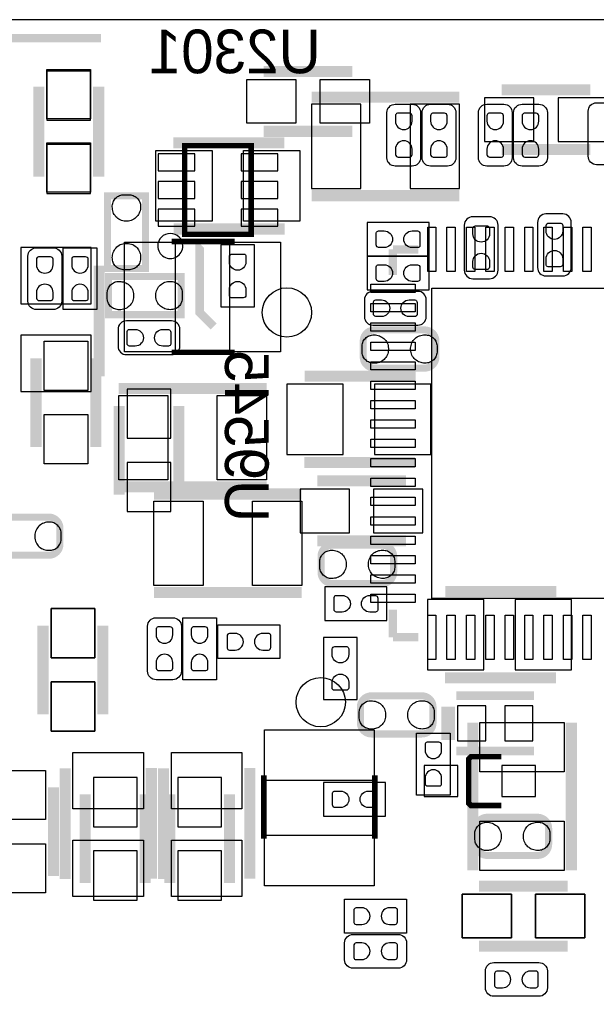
# Model space of a CAD drawing. Extents: x 0 to 69.8, y 0 to 65.
# Tile 13 of 21: x 11.2 to 21.6, y 47.2 to 65. Entities that reach past the tile are written whole.
import ezdxf

# ---------------------------------------------------------------- set-up
doc = ezdxf.new("R2010")
doc.units = 0
for name, color, linetype in [('BG_OUTLINE', 254, 'CONTINUOUS'), ('PG_SILKSCREEN_BOTTOM', 12, 'CONTINUOUS'), ('PG_SILKSCREEN_TOP', 254, 'CONTINUOUS'), ('PIN_BOTTOM', 1, 'CONTINUOUS'), ('PIN_TOP', 110, 'CONTINUOUS')]:
    doc.layers.add(name, color=color, linetype=linetype)

msp = doc.modelspace()

# ---------------------------------------------------------------- linework, layer by layer
at = {"layer": 'BG_OUTLINE'}
msp.add_lwpolyline([(2.999994, 0), (51.999998, 0, 0.414213), (54.999992, 2.999994), (54.999992, 62.000003, 0.414213), (51.999998, 64.999997), (2.999994, 64.999997, 0.414213), (0, 62.000003), (0, 2.999994, 0.414212)], format="xyb", close=True, dxfattribs=at)
at = {"layer": 'PG_SILKSCREEN_BOTTOM'}
for points, const_width in [([(12.7, 64.6684), (10.287, 64.6684), (10.0584, 64.4398)], 0.1524), ([(11.575796, 62.166602), (11.575796, 63.766598)], 0.2), ([(12.655804, 62.166602), (12.655804, 63.766598)], 0.2), ([(19.926402, 63.735204), (21.526398, 63.735204)], 0.2), ([(16.4973, 63.6016), (19.1643, 63.6016)], 0.2), ([(14.208201, 62.725198), (15.408199, 62.725198), (15.408199, 61.125202), (14.208201, 61.125202), (14.208201, 62.725198)], 0.1), ([(19.926402, 62.655221), (21.526398, 62.655221)], 0.2), ([(12.8127, 61.818723), (12.8127, 60.508718), (13.5017, 60.508718), (13.5017, 61.818723), (12.8127, 61.818723)], 0.127), ([(16.4973, 61.8236), (19.1643, 61.8236)], 0.2), ([(14.732, 59.4614), (14.478, 59.7154), (14.478, 60.9092), (14.5034, 60.9346)], 0.1524), ([(12.666701, 60.562896), (12.666701, 58.5629)], 0.2), ([(12.831902, 59.6757), (14.141882, 59.6757), (14.141882, 60.3647), (12.831902, 60.3647), (12.831902, 59.6757)], 0.127), ([(16.373704, 58.564501), (18.3737, 58.564501)], 0.2), ([(13.023596, 56.426202), (13.023596, 58.026198)], 0.2), ([(14.103604, 56.426202), (14.103604, 58.026198)], 0.2), ([(16.365703, 57.007506), (18.365699, 57.007506)], 0.2), ([(16.599002, 56.674004), (18.198998, 56.674004)], 0.2), ([(16.599002, 55.593996), (18.198998, 55.593996)], 0.2), ([(18.913704, 54.678301), (20.9137, 54.678301)], 0.2), ([(11.651996, 54.063798), (11.651996, 52.463802)], 0.2), ([(12.732004, 54.063798), (12.732004, 52.463802)], 0.2), ([(18.905703, 53.121306), (20.905699, 53.121306)], 0.2), ([(20.511999, 52.798599), (19.112001, 52.798599)], 0.1524), ([(18.912002, 51.998601), (18.912002, 52.598599)], 0.1524), ([(19.012002, 51.998601), (19.012002, 52.598599)], 0.1524), ([(20.511999, 51.798601), (19.112001, 51.798601)], 0.1524), ([(19.922592, 50.817196), (19.372605, 50.817196), (19.3326, 50.857201), (19.3326, 51.657199), (19.372605, 51.697204), (19.922592, 51.697204)], 0.1), ([(12.413996, 49.415802), (12.413996, 51.015798)], 0.2), ([(13.494004, 49.415802), (13.494004, 51.015798)], 0.2), ([(13.937996, 49.415802), (13.937996, 51.015798)], 0.2), ([(15.018004, 49.415802), (15.018004, 51.015798)], 0.2), ([(19.520002, 49.358804), (21.119998, 49.358804)], 0.2), ([(19.520002, 48.278796), (21.119998, 48.278796)], 0.2)]:
    msp.add_lwpolyline(points, dxfattribs=dict(at, const_width=const_width))
for points in [[(18.6182, 60.7314), (18.6182, 61.341), (17.5006, 61.341), (17.5006, 60.7314), (18.6182, 60.7314)], [(15.4686, 60.9346), (14.859, 60.9346), (14.859, 59.817), (15.4686, 59.817), (15.4686, 60.9346)], [(18.6182, 60.1218), (18.6182, 60.7314), (17.5006, 60.7314), (17.5006, 60.1218), (18.6182, 60.1218)], [(16.738575, 54.7624), (16.738575, 54.1528), (17.856175, 54.1528), (17.856175, 54.7624), (16.738575, 54.7624)], [(16.7132, 52.730425), (17.3228, 52.730425), (17.3228, 53.848025), (16.7132, 53.848025), (16.7132, 52.730425)], [(16.7132, 51.231775), (16.7132, 50.622175), (17.8308, 50.622175), (17.8308, 51.231775), (16.7132, 51.231775)]]:
    msp.add_lwpolyline(points, dxfattribs=at)
for points in [[(19.253098, 60.807727), (19.253098, 60.477527, 0.414209), (19.405498, 60.325127), (19.710298, 60.325127, 0.414216), (19.862698, 60.477527), (19.862698, 61.290327, 0.414218), (19.710298, 61.442727), (19.405498, 61.442727, 0.414211), (19.253098, 61.290327), (19.253098, 60.706127)], [(20.574, 60.8584), (20.574, 60.5282, 0.414209), (20.7264, 60.3758), (21.0312, 60.3758, 0.414216), (21.1836, 60.5282), (21.1836, 61.341, 0.414218), (21.0312, 61.4934), (20.7264, 61.4934, 0.414211), (20.574, 61.341), (20.574, 60.7568)], [(18.084648, 59.486698), (18.414848, 59.486698, 0.414216), (18.567248, 59.639098), (18.567248, 59.943898, 0.414218), (18.414848, 60.096298), (17.602048, 60.096298, 0.414211), (17.449648, 59.943898), (17.449648, 59.639098, 0.414209), (17.602048, 59.486698), (18.186248, 59.486698)], [(13.487552, 59.563102), (13.157352, 59.563102, 0.414231), (13.004952, 59.410702), (13.004952, 59.105902, 0.414224), (13.157352, 58.953502), (13.970152, 58.953502, 0.414196), (14.122552, 59.105902), (14.122552, 59.410702, 0.414204), (13.970152, 59.563102), (13.385952, 59.563102)]]:
    msp.add_lwpolyline(points, format="xyb", dxfattribs=at)
msp.add_lwpolyline([(14.174876, 60.915194, 1), (13.721542, 60.915207, 1)], format="xyb", close=True, dxfattribs=at)
at = {"layer": 'PG_SILKSCREEN_BOTTOM', "const_width": 0.127}
for points in [[(18.540298, 59.3995), (17.630292, 59.3995, 0.414203), (17.430293, 59.199501), (17.430293, 58.910499, 0.414201), (17.630292, 58.7105), (18.540298, 58.7105, 0.414216), (18.740298, 58.910499), (18.740298, 59.199501, 0.414218), (18.540298, 59.3995)], [(17.778298, 55.5133), (16.868292, 55.5133, 0.414203), (16.668293, 55.313301), (16.668293, 55.024299, 0.414201), (16.868292, 54.8243), (17.778298, 54.8243, 0.414216), (17.978298, 55.024299), (17.978298, 55.313301, 0.414218), (17.778298, 55.5133)], [(17.578527, 52.106525), (18.488533, 52.106525, 0.414205), (18.688533, 52.306525), (18.688533, 52.595526, 0.414196), (18.488533, 52.795526), (17.578527, 52.795526, 0.414215), (17.378528, 52.595526), (17.378528, 52.306525, 0.414224), (17.578527, 52.106525)], [(20.575295, 50.603099), (19.66529, 50.603099, 0.414203), (19.46529, 50.4031), (19.46529, 50.114098, 0.414201), (19.66529, 49.914099), (20.575295, 49.914099, 0.414216), (20.775295, 50.114098), (20.775295, 50.4031, 0.414218), (20.575295, 50.603099)]]:
    msp.add_lwpolyline(points, format="xyb", dxfattribs=at)
at = {"layer": 'PG_SILKSCREEN_TOP'}
for points, const_width in [([(15.633802, 64.065302), (17.233798, 64.065302)], 0.2), ([(11.575898, 62.192002), (11.575898, 63.791998)], 0.2), ([(12.655804, 62.192103), (12.655804, 63.791897)], 0.2), ([(15.633903, 62.985396), (17.233697, 62.985396)], 0.2), ([(14.003503, 62.778894), (16.003499, 62.778894)], 0.2), ([(14.011504, 61.221899), (16.0115, 61.221899)], 0.2), ([(15.112492, 60.994798), (13.971676, 60.994798)], 0.100101), ([(17.966207, 60.852583), (18.420791, 60.852583)], 0.149911), ([(17.966207, 60.852583), (17.966207, 60.392793)], 0.149911), ([(15.112492, 58.994802), (13.971676, 58.994802)], 0.100101), ([(11.524996, 57.289802), (11.524996, 58.889798)], 0.2), ([(12.605004, 57.289802), (12.605004, 58.889798)], 0.2), ([(13.0175, 58.3438), (15.6845, 58.3438)], 0.2), ([(13.0175, 56.5658), (15.6845, 56.5658)], 0.2), ([(13.6525, 56.4388), (16.3195, 56.4388)], 0.2), ([(13.6525, 54.6608), (16.3195, 54.6608)], 0.2), ([(17.966207, 53.852293), (17.966207, 54.350183)], 0.149911), ([(11.652021, 54.063798), (11.652021, 52.463802)], 0.2), ([(12.732004, 54.063798), (12.732004, 52.463802)], 0.2), ([(17.966207, 53.852293), (18.420791, 53.852293)], 0.149911), ([(19.4056, 52.3113), (19.4056, 49.6443)], 0.2), ([(21.1836, 52.3113), (21.1836, 49.6443)], 0.2), ([(12.049481, 49.487303), (12.049481, 51.487299)], 0.2), ([(13.606475, 49.495304), (13.606475, 51.4953)], 0.2), ([(13.827481, 49.487303), (13.827481, 51.487299)], 0.2), ([(15.384501, 49.495304), (15.384501, 51.4953)], 0.2), ([(15.637002, 51.358317), (15.637002, 50.217502)], 0.100101), ([(17.636998, 51.358317), (17.636998, 50.217502)], 0.100101), ([(11.843004, 49.542802), (11.843004, 51.142798)], 0.2), ([(19.520002, 49.358804), (21.119998, 49.358804)], 0.2), ([(19.520002, 48.278796), (21.119998, 48.278796)], 0.2)]:
    msp.add_lwpolyline(points, dxfattribs=dict(at, const_width=const_width))
for points in [[(17.856098, 62.991848), (17.856098, 63.322048, -0.414229), (18.008498, 63.474448), (18.313298, 63.474448, -0.414208), (18.465698, 63.322048), (18.465698, 62.509248, -0.414198), (18.313298, 62.356848), (18.008498, 62.356848, -0.414219), (17.856098, 62.509248), (17.856098, 63.093448)], [(18.491098, 62.991848), (18.491098, 63.322048, -0.414229), (18.643498, 63.474448), (18.948298, 63.474448, -0.414208), (19.100698, 63.322048), (19.100698, 62.509248, -0.414198), (18.948298, 62.356848), (18.643498, 62.356848, -0.414219), (18.491098, 62.509248), (18.491098, 63.093448)], [(19.507098, 62.991848), (19.507098, 63.322048, -0.414229), (19.659498, 63.474448), (19.964298, 63.474448, -0.414208), (20.116698, 63.322048), (20.116698, 62.509248, -0.414198), (19.964298, 62.356848), (19.659498, 62.356848, -0.414219), (19.507098, 62.509248), (19.507098, 63.093448)], [(20.142098, 62.991848), (20.142098, 63.322048, -0.414229), (20.294498, 63.474448), (20.599298, 63.474448, -0.414208), (20.751698, 63.322048), (20.751698, 62.509248, -0.414198), (20.599298, 62.356848), (20.294498, 62.356848, -0.414219), (20.142098, 62.509248), (20.142098, 63.093448)], [(21.488298, 63.017248), (21.488298, 63.347448, -0.414229), (21.640698, 63.499848), (21.945498, 63.499848, -0.414208), (22.097898, 63.347448), (22.097898, 62.534648, -0.414198), (21.945498, 62.382248), (21.640698, 62.382248, -0.414219), (21.488298, 62.534648), (21.488298, 63.118848)], [(11.988902, 60.248927), (11.988902, 59.918727, -0.41421), (11.836502, 59.766327), (11.531702, 59.766327, -0.414214), (11.379302, 59.918727), (11.379302, 60.731527, -0.414217), (11.531702, 60.883927), (11.836502, 60.883927, -0.414214), (11.988902, 60.731527), (11.988902, 60.147327)], [(14.147902, 53.568778), (14.147902, 53.238578, -0.414216), (13.995502, 53.086178), (13.690702, 53.086178, -0.414237), (13.538302, 53.238578), (13.538302, 54.051378, -0.414211), (13.690702, 54.203778), (13.995502, 54.203778, -0.41419), (14.147902, 54.051378), (14.147902, 53.467178)], [(17.729048, 48.488702), (18.059248, 48.488702, -0.41422), (18.211648, 48.336302), (18.211648, 48.031502, -0.414235), (18.059248, 47.879102), (17.246448, 47.879102, -0.414207), (17.094048, 48.031502), (17.094048, 48.336302, -0.414192), (17.246448, 48.488702), (17.830648, 48.488702)], [(20.269022, 47.980702), (20.599222, 47.980702, -0.414211), (20.751622, 47.828302), (20.751622, 47.523502, -0.414228), (20.599222, 47.371102), (19.786422, 47.371102, -0.414216), (19.634022, 47.523502), (19.634022, 47.828302, -0.414199), (19.786422, 47.980702), (20.370622, 47.980702)]]:
    msp.add_lwpolyline(points, format="xyb", dxfattribs=at)
for points in [[(12.6238, 59.7662), (12.0142, 59.7662), (12.0142, 60.8838), (12.6238, 60.8838), (12.6238, 59.7662)], [(14.7828, 53.086025), (14.1732, 53.086025), (14.1732, 54.203625), (14.7828, 54.203625), (14.7828, 53.086025)], [(15.925775, 54.0766), (15.925775, 53.467), (14.808175, 53.467), (14.808175, 54.0766), (15.925775, 54.0766)], [(18.9992, 51.003175), (18.3896, 51.003175), (18.3896, 52.120775), (18.9992, 52.120775), (18.9992, 51.003175)], [(17.0942, 48.514), (17.0942, 49.1236), (18.2118, 49.1236), (18.2118, 48.514), (17.0942, 48.514)]]:
    msp.add_lwpolyline(points, dxfattribs=at)
at = {"layer": 'PG_SILKSCREEN_TOP', "const_width": 0.127}
msp.add_lwpolyline([(10.847476, 56.0213), (11.757482, 56.0213, -0.414226), (11.957482, 55.821301), (11.957482, 55.532325, -0.414225), (11.757482, 55.332325), (10.847476, 55.332325, -0.414219), (10.647477, 55.532325), (10.647477, 55.821301, -0.414219), (10.847476, 56.0213)], format="xyb", dxfattribs=at)
at = {"layer": 'PIN_BOTTOM'}
for points in [[(12.5095, 63.1841), (12.5095, 64.0731), (11.7221, 64.0731), (11.7221, 63.1841)], [(17.3863, 63.4746), (16.4973, 63.4746), (16.4973, 61.9506), (17.3863, 61.9506)], [(19.1643, 63.4746), (18.2753, 63.4746), (18.2753, 61.9506), (19.1643, 61.9506)], [(20.5089, 63.5889), (19.6199, 63.5889), (19.6199, 62.8015), (20.5089, 62.8015)], [(20.9439, 62.8015), (21.8329, 62.8015), (21.8329, 63.5889), (20.9439, 63.5889)], [(11.7221, 62.7491), (11.7221, 61.8601), (12.5095, 61.8601), (12.5095, 62.7491)], [(14.388389, 62.577599), (13.727989, 62.577599), (13.727989, 62.272799), (14.388389, 62.272799)], [(15.888411, 62.577599), (15.228011, 62.577599), (15.228011, 62.272799), (15.888411, 62.272799)], [(14.388389, 62.0776), (13.727989, 62.0776), (13.727989, 61.7728), (14.388389, 61.7728)], [(15.888411, 62.0776), (15.228011, 62.0776), (15.228011, 61.7728), (15.888411, 61.7728)], [(13.410895, 61.645698), (13.412191, 61.621594), (13.410895, 61.597692), (13.407898, 61.573893), (13.402589, 61.550194), (13.394893, 61.527411), (13.385495, 61.505287), (13.374091, 61.484205), (13.360908, 61.464088), (13.345693, 61.445292), (13.329209, 61.427792), (13.310895, 61.412095), (13.291312, 61.398099), (13.268503, 61.386695), (13.244601, 61.3775), (13.219913, 61.370693), (13.194792, 61.36579), (13.169392, 61.363606), (13.143992, 61.363606), (13.118592, 61.36579), (13.093395, 61.370693), (13.068808, 61.3775), (13.044907, 61.386695), (13.022097, 61.398099), (13.002311, 61.411587), (12.983693, 61.426801), (12.9667, 61.443794), (12.951511, 61.46259), (12.937998, 61.482402), (12.926593, 61.503789), (12.917195, 61.525887), (12.910109, 61.548696), (12.905207, 61.572292), (12.902692, 61.596194), (12.902413, 61.620298), (12.902209, 61.642193), (12.904495, 61.663809), (12.908788, 61.685094), (12.915392, 61.705693), (12.924307, 61.72581), (12.935001, 61.744606), (12.947701, 61.762107), (12.962103, 61.778312), (12.978409, 61.793095), (12.99591, 61.805795), (13.014706, 61.816691), (13.034493, 61.825607), (13.055295, 61.832388), (13.076707, 61.836808), (13.098297, 61.838992), (13.214909, 61.838992), (13.236194, 61.837011), (13.257301, 61.832388), (13.277799, 61.82581), (13.297408, 61.817199), (13.316204, 61.806506), (13.333705, 61.794111), (13.349707, 61.779887), (13.36421, 61.76391), (13.37691, 61.746587), (13.387807, 61.727994), (13.397001, 61.708487), (13.403809, 61.688193), (13.408406, 61.667111)], [(14.388389, 61.577601), (13.727989, 61.577601), (13.727989, 61.272801), (14.388389, 61.272801)], [(15.888411, 61.577601), (15.228011, 61.577601), (15.228011, 61.272801), (15.888411, 61.272801)], [(12.903505, 60.680702), (12.902209, 60.704806), (12.903505, 60.728708), (12.906502, 60.752507), (12.911811, 60.776206), (12.919507, 60.798989), (12.928905, 60.821113), (12.940309, 60.842195), (12.953492, 60.862312), (12.968707, 60.881108), (12.985191, 60.898608), (13.003505, 60.914305), (13.023088, 60.928301), (13.045897, 60.939705), (13.069799, 60.9489), (13.094487, 60.955707), (13.119608, 60.96061), (13.145008, 60.962794), (13.170408, 60.962794), (13.195808, 60.96061), (13.221005, 60.955707), (13.245592, 60.9489), (13.269493, 60.939705), (13.292303, 60.928301), (13.312089, 60.914813), (13.330707, 60.899599), (13.3477, 60.882606), (13.362889, 60.86381), (13.376402, 60.843998), (13.387807, 60.822611), (13.397205, 60.800513), (13.404291, 60.777704), (13.409193, 60.754108), (13.411708, 60.730206), (13.411987, 60.706102), (13.412191, 60.684207), (13.409905, 60.662591), (13.405612, 60.641306), (13.399008, 60.620707), (13.390093, 60.60059), (13.379399, 60.581794), (13.366699, 60.564293), (13.352297, 60.548088), (13.335991, 60.533305), (13.31849, 60.520605), (13.299694, 60.509709), (13.279907, 60.500793), (13.259105, 60.494012), (13.237693, 60.489592), (13.216103, 60.487408), (13.099491, 60.487408), (13.078206, 60.489389), (13.057099, 60.494012), (13.036601, 60.50059), (13.016992, 60.509201), (12.998196, 60.519894), (12.980695, 60.532289), (12.964693, 60.546513), (12.95019, 60.56249), (12.93749, 60.579813), (12.926593, 60.598406), (12.917399, 60.617913), (12.910591, 60.638207), (12.905994, 60.659289)], [(12.522683, 60.88728), (11.252683, 60.88728), (11.252683, 59.87128), (12.522683, 59.87128)], [(13.004902, 60.273895), (13.029006, 60.275191), (13.052908, 60.273895), (13.076707, 60.270898), (13.100406, 60.265589), (13.123189, 60.257893), (13.145313, 60.248495), (13.166395, 60.237091), (13.186512, 60.223908), (13.205308, 60.208693), (13.222808, 60.192209), (13.238505, 60.173895), (13.252501, 60.154312), (13.263905, 60.131503), (13.2731, 60.107601), (13.279907, 60.082913), (13.28481, 60.057792), (13.286994, 60.032392), (13.286994, 60.006992), (13.28481, 59.981592), (13.279907, 59.956395), (13.2731, 59.931808), (13.263905, 59.907907), (13.252501, 59.885097), (13.239013, 59.865311), (13.223799, 59.846693), (13.206806, 59.8297), (13.18801, 59.814511), (13.168198, 59.800998), (13.146811, 59.789593), (13.124713, 59.780195), (13.101904, 59.773109), (13.078308, 59.768207), (13.054406, 59.765692), (13.030302, 59.765413), (13.008407, 59.765209), (12.986791, 59.767495), (12.965506, 59.771788), (12.944907, 59.778392), (12.92479, 59.787307), (12.905994, 59.798001), (12.888493, 59.810701), (12.872288, 59.825103), (12.857505, 59.841409), (12.844805, 59.85891), (12.833909, 59.877706), (12.824993, 59.897493), (12.818212, 59.918295), (12.813792, 59.939707), (12.811608, 59.961297), (12.811608, 60.077909), (12.813589, 60.099194), (12.818212, 60.120301), (12.82479, 60.140799), (12.833401, 60.160408), (12.844094, 60.179204), (12.856489, 60.196705), (12.870713, 60.212707), (12.88669, 60.22721), (12.904013, 60.23991), (12.922606, 60.250807), (12.942113, 60.260001), (12.962407, 60.266809), (12.983489, 60.271406)], [(13.969898, 59.766505), (13.945794, 59.765209), (13.921892, 59.766505), (13.898093, 59.769502), (13.874394, 59.774811), (13.851611, 59.782507), (13.829487, 59.791905), (13.808405, 59.803309), (13.788288, 59.816492), (13.769492, 59.831707), (13.751992, 59.848191), (13.736295, 59.866505), (13.722299, 59.886088), (13.710895, 59.908897), (13.7017, 59.932799), (13.694893, 59.957487), (13.68999, 59.982608), (13.687806, 60.008008), (13.687806, 60.033408), (13.68999, 60.058808), (13.694893, 60.084005), (13.7017, 60.108592), (13.710895, 60.132493), (13.722299, 60.155303), (13.735787, 60.175089), (13.751001, 60.193707), (13.767994, 60.2107), (13.78679, 60.225889), (13.806602, 60.239402), (13.827989, 60.250807), (13.850087, 60.260205), (13.872896, 60.267291), (13.896492, 60.272193), (13.920394, 60.274708), (13.944498, 60.274987), (13.966393, 60.275191), (13.988009, 60.272905), (14.009294, 60.268612), (14.029893, 60.262008), (14.05001, 60.253093), (14.068806, 60.242399), (14.086307, 60.229699), (14.102512, 60.215297), (14.117295, 60.198991), (14.129995, 60.18149), (14.140891, 60.162694), (14.149807, 60.142907), (14.156588, 60.122105), (14.161008, 60.100693), (14.163192, 60.079103), (14.163192, 59.962491), (14.161211, 59.941206), (14.156588, 59.920099), (14.15001, 59.899601), (14.141399, 59.879992), (14.130706, 59.861196), (14.118311, 59.843695), (14.104087, 59.827693), (14.08811, 59.81319), (14.070787, 59.80049), (14.052194, 59.789593), (14.032687, 59.780399), (14.012393, 59.773591), (13.991311, 59.768994)], [(12.522683, 59.304504), (11.252683, 59.304504), (11.252683, 58.288504), (12.522683, 58.288504)], [(17.602302, 59.308695), (17.626406, 59.309991), (17.650308, 59.308695), (17.674107, 59.305698), (17.697806, 59.300389), (17.720589, 59.292693), (17.742713, 59.283295), (17.763795, 59.271891), (17.783912, 59.258708), (17.802708, 59.243493), (17.820208, 59.227009), (17.835905, 59.208695), (17.849901, 59.189112), (17.861305, 59.166303), (17.8705, 59.142401), (17.877307, 59.117713), (17.88221, 59.092592), (17.884394, 59.067192), (17.884394, 59.041792), (17.88221, 59.016392), (17.877307, 58.991195), (17.8705, 58.966608), (17.861305, 58.942707), (17.849901, 58.919897), (17.836413, 58.900111), (17.821199, 58.881493), (17.804206, 58.8645), (17.78541, 58.849311), (17.765598, 58.835798), (17.744211, 58.824393), (17.722113, 58.814995), (17.699304, 58.807909), (17.675708, 58.803007), (17.651806, 58.800492), (17.627702, 58.800213), (17.605807, 58.800009), (17.584191, 58.802295), (17.562906, 58.806588), (17.542307, 58.813192), (17.52219, 58.822107), (17.503394, 58.832801), (17.485893, 58.845501), (17.469688, 58.859903), (17.454905, 58.876209), (17.442205, 58.89371), (17.431309, 58.912506), (17.422393, 58.932293), (17.415612, 58.953095), (17.411192, 58.974507), (17.409008, 58.996097), (17.409008, 59.112709), (17.410989, 59.133994), (17.415612, 59.155101), (17.42219, 59.175599), (17.430801, 59.195208), (17.441494, 59.214004), (17.453889, 59.231505), (17.468113, 59.247507), (17.48409, 59.26201), (17.501413, 59.27471), (17.520006, 59.285607), (17.539513, 59.294801), (17.559807, 59.301609), (17.580889, 59.306206)], [(18.567298, 58.801305), (18.543194, 58.800009), (18.519292, 58.801305), (18.495493, 58.804302), (18.471794, 58.809611), (18.449011, 58.817307), (18.426887, 58.826705), (18.405805, 58.838109), (18.385688, 58.851292), (18.366892, 58.866507), (18.349392, 58.882991), (18.333695, 58.901305), (18.319699, 58.920888), (18.308295, 58.943697), (18.2991, 58.967599), (18.292293, 58.992287), (18.28739, 59.017408), (18.285206, 59.042808), (18.285206, 59.068208), (18.28739, 59.093608), (18.292293, 59.118805), (18.2991, 59.143392), (18.308295, 59.167293), (18.319699, 59.190103), (18.333187, 59.209889), (18.348401, 59.228507), (18.365394, 59.2455), (18.38419, 59.260689), (18.404002, 59.274202), (18.425389, 59.285607), (18.447487, 59.295005), (18.470296, 59.302091), (18.493892, 59.306993), (18.517794, 59.309508), (18.541898, 59.309787), (18.563793, 59.309991), (18.585409, 59.307705), (18.606694, 59.303412), (18.627293, 59.296808), (18.64741, 59.287893), (18.666206, 59.277199), (18.683707, 59.264499), (18.699912, 59.250097), (18.714695, 59.233791), (18.727395, 59.21629), (18.738291, 59.197494), (18.747207, 59.177707), (18.753988, 59.156905), (18.758408, 59.135493), (18.760592, 59.113903), (18.760592, 58.997291), (18.758611, 58.976006), (18.753988, 58.954899), (18.74741, 58.934401), (18.738799, 58.914792), (18.728106, 58.895996), (18.715711, 58.878495), (18.701487, 58.862493), (18.68551, 58.84799), (18.668187, 58.83529), (18.649594, 58.824393), (18.630087, 58.815199), (18.609793, 58.808391), (18.588711, 58.803794)], [(13.9573, 57.4437), (13.9573, 58.3327), (13.1699, 58.3327), (13.1699, 57.4437)], [(16.04932, 58.420508), (16.04932, 57.150508), (17.06532, 57.150508), (17.06532, 58.420508)], [(17.632096, 58.420508), (17.632096, 57.150508), (18.648096, 57.150508), (18.648096, 58.420508)], [(13.1699, 57.0087), (13.1699, 56.1197), (13.9573, 56.1197), (13.9573, 57.0087)], [(17.1815, 56.5277), (16.2925, 56.5277), (16.2925, 55.7403), (17.1815, 55.7403)], [(17.6165, 55.7403), (18.5055, 55.7403), (18.5055, 56.5277), (17.6165, 56.5277)], [(16.840302, 55.422495), (16.864406, 55.423791), (16.888308, 55.422495), (16.912107, 55.419498), (16.935806, 55.414189), (16.958589, 55.406493), (16.980713, 55.397095), (17.001795, 55.385691), (17.021912, 55.372508), (17.040708, 55.357293), (17.058208, 55.340809), (17.073905, 55.322495), (17.087901, 55.302912), (17.099305, 55.280103), (17.1085, 55.256201), (17.115307, 55.231513), (17.12021, 55.206392), (17.122394, 55.180992), (17.122394, 55.155592), (17.12021, 55.130192), (17.115307, 55.104995), (17.1085, 55.080408), (17.099305, 55.056507), (17.087901, 55.033697), (17.074413, 55.013911), (17.059199, 54.995293), (17.042206, 54.9783), (17.02341, 54.963111), (17.003598, 54.949598), (16.982211, 54.938193), (16.960113, 54.928795), (16.937304, 54.921709), (16.913708, 54.916807), (16.889806, 54.914292), (16.865702, 54.914013), (16.843807, 54.913809), (16.822191, 54.916095), (16.800906, 54.920388), (16.780307, 54.926992), (16.76019, 54.935907), (16.741394, 54.946601), (16.723893, 54.959301), (16.707688, 54.973703), (16.692905, 54.990009), (16.680205, 55.00751), (16.669309, 55.026306), (16.660393, 55.046093), (16.653612, 55.066895), (16.649192, 55.088307), (16.647008, 55.109897), (16.647008, 55.226509), (16.648989, 55.247794), (16.653612, 55.268901), (16.66019, 55.289399), (16.668801, 55.309008), (16.679494, 55.327804), (16.691889, 55.345305), (16.706113, 55.361307), (16.72209, 55.37581), (16.739413, 55.38851), (16.758006, 55.399407), (16.777513, 55.408601), (16.797807, 55.415409), (16.818889, 55.420006)], [(17.805298, 54.915105), (17.781194, 54.913809), (17.757292, 54.915105), (17.733493, 54.918102), (17.709794, 54.923411), (17.687011, 54.931107), (17.664887, 54.940505), (17.643805, 54.951909), (17.623688, 54.965092), (17.604892, 54.980307), (17.587392, 54.996791), (17.571695, 55.015105), (17.557699, 55.034688), (17.546295, 55.057497), (17.5371, 55.081399), (17.530293, 55.106087), (17.52539, 55.131208), (17.523206, 55.156608), (17.523206, 55.182008), (17.52539, 55.207408), (17.530293, 55.232605), (17.5371, 55.257192), (17.546295, 55.281093), (17.557699, 55.303903), (17.571187, 55.323689), (17.586401, 55.342307), (17.603394, 55.3593), (17.62219, 55.374489), (17.642002, 55.388002), (17.663389, 55.399407), (17.685487, 55.408805), (17.708296, 55.415891), (17.731892, 55.420793), (17.755794, 55.423308), (17.779898, 55.423587), (17.801793, 55.423791), (17.823409, 55.421505), (17.844694, 55.417212), (17.865293, 55.410608), (17.88541, 55.401693), (17.904206, 55.390999), (17.921707, 55.378299), (17.937912, 55.363897), (17.952695, 55.347591), (17.965395, 55.33009), (17.976291, 55.311294), (17.985207, 55.291507), (17.991988, 55.270705), (17.996408, 55.249293), (17.998592, 55.227703), (17.998592, 55.111091), (17.996611, 55.089806), (17.991988, 55.068699), (17.98541, 55.048201), (17.976799, 55.028592), (17.966106, 55.009796), (17.953711, 54.992295), (17.939487, 54.976293), (17.92351, 54.96179), (17.906187, 54.94909), (17.887594, 54.938193), (17.868087, 54.928999), (17.847793, 54.922191), (17.826711, 54.917594)], [(18.58932, 54.534308), (18.58932, 53.264308), (19.60532, 53.264308), (19.60532, 54.534308)], [(20.172096, 54.534308), (20.172096, 53.264308), (21.188096, 53.264308), (21.188096, 54.534308)], [(12.5857, 53.4813), (12.5857, 54.3703), (11.7983, 54.3703), (11.7983, 53.4813)], [(11.7983, 53.0463), (11.7983, 52.1573), (12.5857, 52.1573), (12.5857, 53.0463)], [(17.551527, 52.704721), (17.575632, 52.706016), (17.599533, 52.704721), (17.623333, 52.701723), (17.647031, 52.696415), (17.669815, 52.688719), (17.691938, 52.679321), (17.71302, 52.667916), (17.733137, 52.654733), (17.751933, 52.639519), (17.769434, 52.623034), (17.785131, 52.604721), (17.799126, 52.585137), (17.810531, 52.562328), (17.819726, 52.538427), (17.826533, 52.513738), (17.831435, 52.488617), (17.833619, 52.463217), (17.833619, 52.437817), (17.831435, 52.412417), (17.826533, 52.387221), (17.819726, 52.362633), (17.810531, 52.338732), (17.799126, 52.315923), (17.785639, 52.296136), (17.770424, 52.277518), (17.753432, 52.260525), (17.734636, 52.245336), (17.714824, 52.231823), (17.693437, 52.220419), (17.671339, 52.211021), (17.64853, 52.203934), (17.624933, 52.199032), (17.601032, 52.196517), (17.576927, 52.196238), (17.555032, 52.196035), (17.533417, 52.198321), (17.512132, 52.202613), (17.491532, 52.209217), (17.471415, 52.218133), (17.452619, 52.228826), (17.435119, 52.241526), (17.418914, 52.255928), (17.404131, 52.272235), (17.391431, 52.289735), (17.380534, 52.308531), (17.371619, 52.328318), (17.364837, 52.349121), (17.360417, 52.370533), (17.358233, 52.392123), (17.358233, 52.508734), (17.360214, 52.530019), (17.364837, 52.551127), (17.371416, 52.571625), (17.380026, 52.591233), (17.39072, 52.610029), (17.403115, 52.62753), (17.417339, 52.643532), (17.433315, 52.658035), (17.450638, 52.670735), (17.469231, 52.681632), (17.488738, 52.690827), (17.509033, 52.697634), (17.530115, 52.702231)], [(18.516524, 52.19733), (18.492419, 52.196035), (18.468518, 52.19733), (18.444718, 52.200327), (18.42102, 52.205636), (18.398236, 52.213332), (18.376113, 52.22273), (18.355031, 52.234135), (18.334914, 52.247317), (18.316118, 52.262532), (18.298617, 52.279017), (18.28292, 52.29733), (18.268925, 52.316913), (18.25752, 52.339723), (18.248325, 52.363624), (18.241518, 52.388313), (18.236616, 52.413433), (18.234431, 52.438833), (18.234431, 52.464233), (18.236616, 52.489633), (18.241518, 52.51483), (18.248325, 52.539417), (18.25752, 52.563319), (18.268925, 52.586128), (18.282412, 52.605915), (18.297627, 52.624533), (18.314619, 52.641525), (18.333415, 52.656715), (18.353227, 52.670227), (18.374614, 52.681632), (18.396712, 52.69103), (18.419521, 52.698117), (18.443118, 52.703019), (18.467019, 52.705533), (18.491124, 52.705813), (18.513019, 52.706016), (18.534634, 52.70373), (18.555919, 52.699437), (18.576519, 52.692833), (18.596635, 52.683918), (18.615431, 52.673225), (18.632932, 52.660525), (18.649137, 52.646123), (18.66392, 52.629816), (18.67662, 52.612315), (18.687517, 52.593519), (18.696432, 52.573733), (18.703214, 52.55293), (18.707633, 52.531518), (18.709818, 52.509928), (18.709818, 52.393317), (18.707837, 52.372031), (18.703214, 52.350924), (18.696635, 52.330426), (18.688025, 52.310817), (18.677331, 52.292021), (18.664936, 52.274521), (18.650712, 52.258519), (18.634735, 52.244015), (18.617413, 52.231315), (18.59882, 52.220419), (18.579313, 52.211224), (18.559018, 52.204417), (18.537936, 52.199819)], [(19.641007, 51.9811), (19.641007, 52.6161), (19.133007, 52.6161), (19.133007, 51.9811)], [(20.490993, 51.9811), (20.490993, 52.6161), (19.982993, 52.6161), (19.982993, 51.9811)], [(19.137401, 50.9778), (19.137401, 51.5366), (18.527801, 51.5366), (18.527801, 50.9778)], [(20.537399, 50.9778), (20.537399, 51.5366), (19.927799, 51.5366), (19.927799, 50.9778)], [(13.3477, 50.4333), (13.3477, 51.3223), (12.5603, 51.3223), (12.5603, 50.4333)], [(14.8717, 50.4333), (14.8717, 51.3223), (14.0843, 51.3223), (14.0843, 50.4333)], [(19.637299, 50.512294), (19.661403, 50.51359), (19.685305, 50.512294), (19.709105, 50.509297), (19.732803, 50.503988), (19.755587, 50.496292), (19.77771, 50.486894), (19.798792, 50.47549), (19.818909, 50.462307), (19.837705, 50.447092), (19.855205, 50.430608), (19.870903, 50.412294), (19.884898, 50.392711), (19.896303, 50.369902), (19.905497, 50.346), (19.912305, 50.321312), (19.917207, 50.296191), (19.919391, 50.270791), (19.919391, 50.245391), (19.917207, 50.219991), (19.912305, 50.194794), (19.905497, 50.170207), (19.896303, 50.146306), (19.884898, 50.123496), (19.871411, 50.10371), (19.856196, 50.085092), (19.839203, 50.068099), (19.820407, 50.05291), (19.800595, 50.039397), (19.779209, 50.027992), (19.757111, 50.018594), (19.734301, 50.011508), (19.710705, 50.006606), (19.686803, 50.004091), (19.662699, 50.003812), (19.640804, 50.003608), (19.619189, 50.005894), (19.597903, 50.010187), (19.577304, 50.016791), (19.557187, 50.025706), (19.538391, 50.0364), (19.520891, 50.0491), (19.504685, 50.063502), (19.489903, 50.079808), (19.477203, 50.097309), (19.466306, 50.116105), (19.457391, 50.135892), (19.450609, 50.156694), (19.446189, 50.178106), (19.444005, 50.199696), (19.444005, 50.316308), (19.445986, 50.337593), (19.450609, 50.3587), (19.457187, 50.379198), (19.465798, 50.398807), (19.476491, 50.417603), (19.488887, 50.435104), (19.503111, 50.451106), (19.519087, 50.465609), (19.53641, 50.478309), (19.555003, 50.489206), (19.57451, 50.4984), (19.594805, 50.505208), (19.615887, 50.509805)], [(20.602296, 50.004904), (20.578191, 50.003608), (20.55429, 50.004904), (20.53049, 50.007901), (20.506792, 50.01321), (20.484008, 50.020906), (20.461884, 50.030304), (20.440802, 50.041708), (20.420686, 50.054891), (20.40189, 50.070106), (20.384389, 50.08659), (20.368692, 50.104904), (20.354696, 50.124487), (20.343292, 50.147296), (20.334097, 50.171198), (20.32729, 50.195886), (20.322388, 50.221007), (20.320203, 50.246407), (20.320203, 50.271807), (20.322388, 50.297207), (20.32729, 50.322404), (20.334097, 50.346991), (20.343292, 50.370892), (20.354696, 50.393702), (20.368184, 50.413488), (20.383398, 50.432106), (20.400391, 50.449099), (20.419187, 50.464288), (20.438999, 50.477801), (20.460386, 50.489206), (20.482484, 50.498604), (20.505293, 50.50569), (20.52889, 50.510592), (20.552791, 50.513107), (20.576896, 50.513386), (20.59879, 50.51359), (20.620406, 50.511304), (20.641691, 50.507011), (20.66229, 50.500407), (20.682407, 50.491492), (20.701203, 50.480798), (20.718704, 50.468098), (20.734909, 50.453696), (20.749692, 50.43739), (20.762392, 50.419889), (20.773288, 50.401093), (20.782204, 50.381306), (20.788986, 50.360504), (20.793405, 50.339092), (20.79559, 50.317502), (20.79559, 50.20089), (20.793608, 50.179605), (20.788986, 50.158498), (20.782407, 50.138), (20.773796, 50.118391), (20.763103, 50.099595), (20.750708, 50.082094), (20.736484, 50.066092), (20.720507, 50.051589), (20.703184, 50.038889), (20.684592, 50.027992), (20.665084, 50.018798), (20.64479, 50.01199), (20.623708, 50.007393)], [(12.5603, 49.9983), (12.5603, 49.1093), (13.3477, 49.1093), (13.3477, 49.9983)], [(14.0843, 49.9983), (14.0843, 49.1093), (14.8717, 49.1093), (14.8717, 49.9983)], [(20.1025, 49.2125), (19.2135, 49.2125), (19.2135, 48.4251), (20.1025, 48.4251)], [(20.5375, 48.4251), (21.4265, 48.4251), (21.4265, 49.2125), (20.5375, 49.2125)]]:
    msp.add_lwpolyline(points, close=True, dxfattribs=at)
for points in [[(20.728711, 61.18479), (20.728711, 61.28639, -0.376179), (20.7772, 61.328884), (20.9931, 61.328884, -0.366061), (21.028889, 61.28639), (21.028889, 61.18479, -0.999182)], [(17.80921, 60.886111), (17.70761, 60.886111, -0.376179), (17.665116, 60.9346), (17.665116, 61.1505, -0.366061), (17.70761, 61.186289), (17.80921, 61.186289, -0.999182)], [(18.30959, 61.186289), (18.41119, 61.186289, -0.376179), (18.453684, 61.1378), (18.453684, 60.9219, -0.366061), (18.41119, 60.886111), (18.30959, 60.886111, -0.999182)], [(19.40781, 61.134117), (19.40781, 61.235717, -0.376179), (19.456298, 61.278211), (19.672198, 61.278211, -0.366061), (19.707987, 61.235717), (19.707987, 61.134117, -0.999182)], [(19.707987, 60.633737), (19.707987, 60.532137, -0.376179), (19.659498, 60.489643), (19.443598, 60.489643, -0.366061), (19.40781, 60.532137), (19.40781, 60.633737, -0.999182)], [(21.028889, 60.68441), (21.028889, 60.58281, -0.376179), (20.9804, 60.540316), (20.7645, 60.540316, -0.366061), (20.728711, 60.58281), (20.728711, 60.68441, -0.999182)], [(15.013711, 60.62599), (15.013711, 60.72759, -0.376179), (15.0622, 60.770084), (15.2781, 60.770084, -0.366061), (15.313889, 60.72759), (15.313889, 60.62599, -0.999182)], [(17.80921, 60.276511), (17.70761, 60.276511, -0.376179), (17.665116, 60.325), (17.665116, 60.5409, -0.366061), (17.70761, 60.576689), (17.80921, 60.576689, -0.999182)], [(18.30959, 60.576689), (18.41119, 60.576689, -0.376179), (18.453684, 60.5282), (18.453684, 60.3123, -0.366061), (18.41119, 60.276511), (18.30959, 60.276511, -0.999182)], [(15.313889, 60.12561), (15.313889, 60.02401, -0.376179), (15.2654, 59.981516), (15.0495, 59.981516, -0.366061), (15.013711, 60.02401), (15.013711, 60.12561, -0.999182)], [(17.758258, 59.64141), (17.656658, 59.64141, -0.376179), (17.614163, 59.689898), (17.614163, 59.905798, -0.366061), (17.656658, 59.941587), (17.758258, 59.941587, -0.999182)], [(18.258638, 59.941587), (18.360238, 59.941587, -0.376179), (18.402732, 59.893098), (18.402732, 59.677198, -0.366061), (18.360238, 59.64141), (18.258638, 59.64141, -0.999182)], [(13.313562, 59.108213), (13.211962, 59.108213, -0.376179), (13.169468, 59.156702), (13.169468, 59.372602, -0.366061), (13.211962, 59.40839), (13.313562, 59.40839, -0.999182)], [(13.813942, 59.40839), (13.915542, 59.40839, -0.376179), (13.958037, 59.359902), (13.958037, 59.144002, -0.366061), (13.915542, 59.108213), (13.813942, 59.108213, -0.999182)], [(17.047185, 54.307511), (16.945585, 54.307511, -0.376179), (16.90309, 54.356), (16.90309, 54.5719, -0.366061), (16.945585, 54.607689), (17.047185, 54.607689, -0.999182)], [(17.547565, 54.607689), (17.649165, 54.607689, -0.376179), (17.691659, 54.5592), (17.691659, 54.3433, -0.366061), (17.649165, 54.307511), (17.547565, 54.307511, -0.999182)], [(16.867911, 53.539415), (16.867911, 53.641015, -0.376179), (16.9164, 53.68351), (17.1323, 53.68351, -0.366061), (17.168089, 53.641015), (17.168089, 53.539415, -0.999182)], [(17.168089, 53.039035), (17.168089, 52.937435, -0.376179), (17.1196, 52.894941), (16.9037, 52.894941, -0.366061), (16.867911, 52.937435), (16.867911, 53.039035, -0.999182)], [(17.02181, 50.776886), (16.92021, 50.776886, -0.376179), (16.877716, 50.825375), (16.877716, 51.041275, -0.366061), (16.92021, 51.077063), (17.02181, 51.077063, -0.999182)], [(17.52219, 51.077063), (17.62379, 51.077063, -0.376179), (17.666284, 51.028575), (17.666284, 50.812675, -0.366061), (17.62379, 50.776886), (17.52219, 50.776886, -0.999182)]]:
    msp.add_lwpolyline(points, format="xyb", close=True, dxfattribs=at)
at = {"layer": 'PIN_TOP'}
for points in [[(11.7221, 63.2095), (11.7221, 64.0985), (12.5095, 64.0985), (12.5095, 63.2095)], [(16.2163, 63.1317), (15.3273, 63.1317), (15.3273, 63.9191), (16.2163, 63.9191)], [(16.6513, 63.9191), (17.5403, 63.9191), (17.5403, 63.1317), (16.6513, 63.1317)], [(12.5095, 62.7745), (12.5095, 61.8855), (11.7221, 61.8855), (11.7221, 62.7745)], [(13.68712, 61.365892), (13.68712, 62.635892), (14.70312, 62.635892), (14.70312, 61.365892)], [(15.269896, 61.365892), (15.269896, 62.635892), (16.285896, 62.635892), (16.285896, 61.365892)], [(18.592152, 61.252633), (18.742241, 61.252633), (18.742241, 60.452533), (18.592152, 60.452533)], [(18.940158, 61.252633), (19.090246, 61.252633), (19.090246, 60.452533), (18.940158, 60.452533)], [(19.290652, 61.252633), (19.440741, 61.252633), (19.440741, 60.452533), (19.290652, 60.452533)], [(19.641147, 61.252633), (19.791235, 61.252633), (19.791235, 60.452533), (19.641147, 60.452533)], [(19.991768, 61.252633), (20.141857, 61.252633), (20.141857, 60.452533), (19.991768, 60.452533)], [(20.342263, 61.252633), (20.492352, 61.252633), (20.492352, 60.452533), (20.342263, 60.452533)], [(20.690268, 61.252633), (20.840357, 61.252633), (20.840357, 60.452533), (20.690268, 60.452533)], [(21.040763, 61.252633), (21.190852, 61.252633), (21.190852, 60.452533), (21.040763, 60.452533)], [(21.391258, 61.252633), (21.541346, 61.252633), (21.541346, 60.452533), (21.391258, 60.452533)], [(13.120776, 60.9854), (14.035176, 60.9854), (14.035176, 59.0042), (13.120776, 59.0042)], [(15.020798, 60.9854), (15.935198, 60.9854), (15.935198, 59.0042), (15.020798, 59.0042)], [(17.566157, 60.226639), (18.366257, 60.226639), (18.366257, 60.07655), (17.566157, 60.07655)], [(18.665952, 60.152839), (24.266652, 60.152839), (24.266652, 54.552139), (18.665952, 54.552139)], [(17.566157, 59.878633), (18.366257, 59.878633), (18.366257, 59.728544), (17.566157, 59.728544)], [(17.566157, 59.528138), (18.366257, 59.528138), (18.366257, 59.37805), (17.566157, 59.37805)], [(11.6713, 58.3073), (11.6713, 59.1963), (12.4587, 59.1963), (12.4587, 58.3073)], [(17.566157, 59.177644), (18.366257, 59.177644), (18.366257, 59.027555), (17.566157, 59.027555)], [(17.566157, 58.827022), (18.366257, 58.827022), (18.366257, 58.676934), (17.566157, 58.676934)], [(17.566157, 58.476528), (18.366257, 58.476528), (18.366257, 58.326439), (17.566157, 58.326439)], [(13.9065, 56.6928), (13.0175, 56.6928), (13.0175, 58.2168), (13.9065, 58.2168)], [(15.6845, 56.6928), (14.7955, 56.6928), (14.7955, 58.2168), (15.6845, 58.2168)], [(17.566157, 58.128522), (18.366257, 58.128522), (18.366257, 57.978434), (17.566157, 57.978434)], [(12.4587, 57.8723), (12.4587, 56.9833), (11.6713, 56.9833), (11.6713, 57.8723)], [(17.566157, 57.778028), (18.366257, 57.778028), (18.366257, 57.627939), (17.566157, 57.627939)], [(17.566157, 57.427533), (18.366257, 57.427533), (18.366257, 57.277444), (17.566157, 57.277444)], [(17.566157, 57.077039), (18.366257, 57.077039), (18.366257, 56.92695), (17.566157, 56.92695)], [(17.566157, 56.726544), (18.366257, 56.726544), (18.366257, 56.576455), (17.566157, 56.576455)], [(17.566157, 56.378538), (18.366257, 56.378538), (18.366257, 56.22845), (17.566157, 56.22845)], [(14.5415, 54.7878), (13.6525, 54.7878), (13.6525, 56.3118), (14.5415, 56.3118)], [(16.3195, 54.7878), (15.4305, 54.7878), (15.4305, 56.3118), (16.3195, 56.3118)], [(17.566157, 56.028044), (18.366257, 56.028044), (18.366257, 55.877955), (17.566157, 55.877955)], [(11.785473, 55.930521), (11.761368, 55.931816), (11.737467, 55.930521), (11.713667, 55.927523), (11.689969, 55.922215), (11.667185, 55.914519), (11.645062, 55.905121), (11.62398, 55.893716), (11.603863, 55.880533), (11.585067, 55.865319), (11.567566, 55.848834), (11.551869, 55.830521), (11.537874, 55.810937), (11.526469, 55.788128), (11.517274, 55.764227), (11.510467, 55.739538), (11.505565, 55.714417), (11.503381, 55.689017), (11.503381, 55.663617), (11.505565, 55.638217), (11.510467, 55.613021), (11.517274, 55.588433), (11.526469, 55.564532), (11.537874, 55.541723), (11.551361, 55.521936), (11.566576, 55.503318), (11.583568, 55.486325), (11.602364, 55.471136), (11.622176, 55.457623), (11.643563, 55.446219), (11.665661, 55.436821), (11.68847, 55.429734), (11.712067, 55.424832), (11.735968, 55.422317), (11.760073, 55.422038), (11.781968, 55.421835), (11.803583, 55.424121), (11.824868, 55.428413), (11.845468, 55.435017), (11.865585, 55.443933), (11.884381, 55.454626), (11.901881, 55.467326), (11.918086, 55.481728), (11.932869, 55.498035), (11.945569, 55.515535), (11.956466, 55.534331), (11.965381, 55.554118), (11.972163, 55.574921), (11.976583, 55.596333), (11.978767, 55.617923), (11.978767, 55.734534), (11.976786, 55.755819), (11.972163, 55.776927), (11.965584, 55.797425), (11.956974, 55.817033), (11.94628, 55.835829), (11.933885, 55.85333), (11.919661, 55.869332), (11.903685, 55.883835), (11.886362, 55.896535), (11.867769, 55.907432), (11.848262, 55.916627), (11.827967, 55.923434), (11.806885, 55.928031)], [(17.566157, 55.677422), (18.366257, 55.677422), (18.366257, 55.527334), (17.566157, 55.527334)], [(17.566157, 55.326928), (18.366257, 55.326928), (18.366257, 55.176839), (17.566157, 55.176839)], [(17.566157, 54.976433), (18.366257, 54.976433), (18.366257, 54.826344), (17.566157, 54.826344)], [(17.566157, 54.628428), (18.366257, 54.628428), (18.366257, 54.478339), (17.566157, 54.478339)], [(11.7983, 53.4813), (11.7983, 54.3703), (12.5857, 54.3703), (12.5857, 53.4813)], [(18.592152, 54.252444), (18.742241, 54.252444), (18.742241, 53.452344), (18.592152, 53.452344)], [(18.940158, 54.252444), (19.090246, 54.252444), (19.090246, 53.452344), (18.940158, 53.452344)], [(19.290652, 54.252444), (19.440741, 54.252444), (19.440741, 53.452344), (19.290652, 53.452344)], [(19.641147, 54.252444), (19.791235, 54.252444), (19.791235, 53.452344), (19.641147, 53.452344)], [(19.991768, 54.252444), (20.141857, 54.252444), (20.141857, 53.452344), (19.991768, 53.452344)], [(20.342263, 54.252444), (20.492352, 54.252444), (20.492352, 53.452344), (20.342263, 53.452344)], [(20.690268, 54.252444), (20.840357, 54.252444), (20.840357, 53.452344), (20.690268, 53.452344)], [(21.040763, 54.252444), (21.190852, 54.252444), (21.190852, 53.452344), (21.040763, 53.452344)], [(21.391258, 54.252444), (21.541346, 54.252444), (21.541346, 53.452344), (21.391258, 53.452344)], [(12.5857, 53.0463), (12.5857, 52.1573), (11.7983, 52.1573), (11.7983, 53.0463)], [(19.5326, 51.4223), (19.5326, 52.3113), (21.0566, 52.3113), (21.0566, 51.4223)], [(15.6464, 51.266623), (15.6464, 52.181023), (17.6276, 52.181023), (17.6276, 51.266623)], [(13.462483, 50.753696), (12.192483, 50.753696), (12.192483, 51.769696), (13.462483, 51.769696)], [(15.240483, 50.753696), (13.970483, 50.753696), (13.970483, 51.769696), (15.240483, 51.769696)], [(10.9093, 50.5603), (10.9093, 51.4493), (11.6967, 51.4493), (11.6967, 50.5603)], [(19.5326, 49.6443), (19.5326, 50.5333), (21.0566, 50.5333), (21.0566, 49.6443)], [(11.6967, 50.1253), (11.6967, 49.2363), (10.9093, 49.2363), (10.9093, 50.1253)], [(13.462483, 49.17092), (12.192483, 49.17092), (12.192483, 50.18692), (13.462483, 50.18692)], [(15.240483, 49.17092), (13.970483, 49.17092), (13.970483, 50.18692), (15.240483, 50.18692)], [(15.6464, 49.366602), (15.6464, 50.281002), (17.6276, 50.281002), (17.6276, 49.366602)], [(20.1025, 48.4251), (19.2135, 48.4251), (19.2135, 49.2125), (20.1025, 49.2125)], [(20.5375, 49.2125), (21.4265, 49.2125), (21.4265, 48.4251), (20.5375, 48.4251)]]:
    msp.add_lwpolyline(points, close=True, dxfattribs=at)
for points in [[(18.310987, 63.165838), (18.310987, 63.267438, 0.376179), (18.262498, 63.309932), (18.046598, 63.309932, 0.366061), (18.01081, 63.267438), (18.01081, 63.165838, 0.999182)], [(18.945987, 63.165838), (18.945987, 63.267438, 0.376179), (18.897498, 63.309932), (18.681598, 63.309932, 0.366061), (18.64581, 63.267438), (18.64581, 63.165838, 0.999182)], [(19.961987, 63.165838), (19.961987, 63.267438, 0.376179), (19.913498, 63.309932), (19.697598, 63.309932, 0.366061), (19.66181, 63.267438), (19.66181, 63.165838, 0.999182)], [(20.596987, 63.165838), (20.596987, 63.267438, 0.376179), (20.548498, 63.309932), (20.332598, 63.309932, 0.366061), (20.29681, 63.267438), (20.29681, 63.165838, 0.999182)], [(18.01081, 62.665458), (18.01081, 62.563858, 0.376179), (18.059298, 62.521363), (18.275198, 62.521363, 0.366061), (18.310987, 62.563858), (18.310987, 62.665458, 0.999182)], [(18.64581, 62.665458), (18.64581, 62.563858, 0.376179), (18.694298, 62.521363), (18.910198, 62.521363, 0.366061), (18.945987, 62.563858), (18.945987, 62.665458, 0.999182)], [(19.66181, 62.665458), (19.66181, 62.563858, 0.376179), (19.710298, 62.521363), (19.926198, 62.521363, 0.366061), (19.961987, 62.563858), (19.961987, 62.665458, 0.999182)], [(20.29681, 62.665458), (20.29681, 62.563858, 0.376179), (20.345298, 62.521363), (20.561198, 62.521363, 0.366061), (20.596987, 62.563858), (20.596987, 62.665458, 0.999182)], [(11.83419, 60.575317), (11.83419, 60.676917, 0.376179), (11.785702, 60.719411), (11.569802, 60.719411, 0.366061), (11.534013, 60.676917), (11.534013, 60.575317, 0.999182)], [(12.469089, 60.57519), (12.469089, 60.67679, 0.376179), (12.4206, 60.719284), (12.2047, 60.719284, 0.366061), (12.168911, 60.67679), (12.168911, 60.57519, 0.999182)], [(11.534013, 60.074937), (11.534013, 59.973337, 0.376179), (11.582502, 59.930843), (11.798402, 59.930843, 0.366061), (11.83419, 59.973337), (11.83419, 60.074937, 0.999182)], [(12.168911, 60.07481), (12.168911, 59.97321, 0.376179), (12.2174, 59.930716), (12.4333, 59.930716, 0.366061), (12.469089, 59.97321), (12.469089, 60.07481, 0.999182)], [(13.99319, 53.895168), (13.99319, 53.996768, 0.376179), (13.944702, 54.039262), (13.728802, 54.039262, 0.366061), (13.693013, 53.996768), (13.693013, 53.895168, 0.999182)], [(14.628089, 53.895015), (14.628089, 53.996615, 0.376179), (14.5796, 54.03911), (14.3637, 54.03911, 0.366061), (14.327911, 53.996615), (14.327911, 53.895015, 0.999182)], [(15.116785, 53.921889), (15.015185, 53.921889, 0.376179), (14.97269, 53.8734), (14.97269, 53.6575, 0.366061), (15.015185, 53.621711), (15.116785, 53.621711, 0.999182)], [(15.617165, 53.621711), (15.718765, 53.621711, 0.376179), (15.761259, 53.6702), (15.761259, 53.8861, 0.366061), (15.718765, 53.921889), (15.617165, 53.921889, 0.999182)], [(13.693013, 53.394788), (13.693013, 53.293188, 0.376179), (13.741502, 53.250694), (13.957402, 53.250694, 0.366061), (13.99319, 53.293188), (13.99319, 53.394788, 0.999182)], [(14.327911, 53.394635), (14.327911, 53.293035, 0.376179), (14.3764, 53.250541), (14.5923, 53.250541, 0.366061), (14.628089, 53.293035), (14.628089, 53.394635, 0.999182)], [(18.844489, 51.812165), (18.844489, 51.913765, 0.376179), (18.796, 51.956259), (18.5801, 51.956259, 0.366061), (18.544311, 51.913765), (18.544311, 51.812165, 0.999182)], [(18.544311, 51.311785), (18.544311, 51.210185, 0.376179), (18.5928, 51.16769), (18.8087, 51.16769, 0.366061), (18.844489, 51.210185), (18.844489, 51.311785, 0.999182)], [(17.40281, 48.968889), (17.30121, 48.968889, 0.376179), (17.258716, 48.9204), (17.258716, 48.7045, 0.366061), (17.30121, 48.668711), (17.40281, 48.668711, 0.999182)], [(17.90319, 48.668711), (18.00479, 48.668711, 0.376179), (18.047284, 48.7172), (18.047284, 48.9331, 0.366061), (18.00479, 48.968889), (17.90319, 48.968889, 0.999182)], [(17.402658, 48.33399), (17.301058, 48.33399, 0.376179), (17.258563, 48.285502), (17.258563, 48.069602, 0.366061), (17.301058, 48.033813), (17.402658, 48.033813, 0.999182)], [(17.903038, 48.033813), (18.004638, 48.033813, 0.376179), (18.047132, 48.082302), (18.047132, 48.298202, 0.366061), (18.004638, 48.33399), (17.903038, 48.33399, 0.999182)], [(19.942632, 47.82599), (19.841032, 47.82599, 0.376179), (19.798538, 47.777502), (19.798538, 47.561602, 0.366061), (19.841032, 47.525813), (19.942632, 47.525813, 0.999182)], [(20.443012, 47.525813), (20.544612, 47.525813, 0.376179), (20.587106, 47.574302), (20.587106, 47.790202, 0.366061), (20.544612, 47.82599), (20.443012, 47.82599, 0.999182)]]:
    msp.add_lwpolyline(points, format="xyb", close=True, dxfattribs=at)
for centre in [(16.0528, 59.7154), (16.6624, 52.6796)]:
    msp.add_circle(centre, 0.4445, dxfattribs=at)

# ---------------------------------------------------------------- texts
at = {"layer": 'PG_SILKSCREEN_BOTTOM', "text_generation_flag": 2}
msp.add_text('U2301', height=0.7874, dxfattribs=at).set_placement((16.6624, 64.0334))
msp.add_text('U9545', height=0.7874, rotation=270, dxfattribs=at).set_placement((14.9352, 55.9308))

doc.saveas('drawing.dxf')
